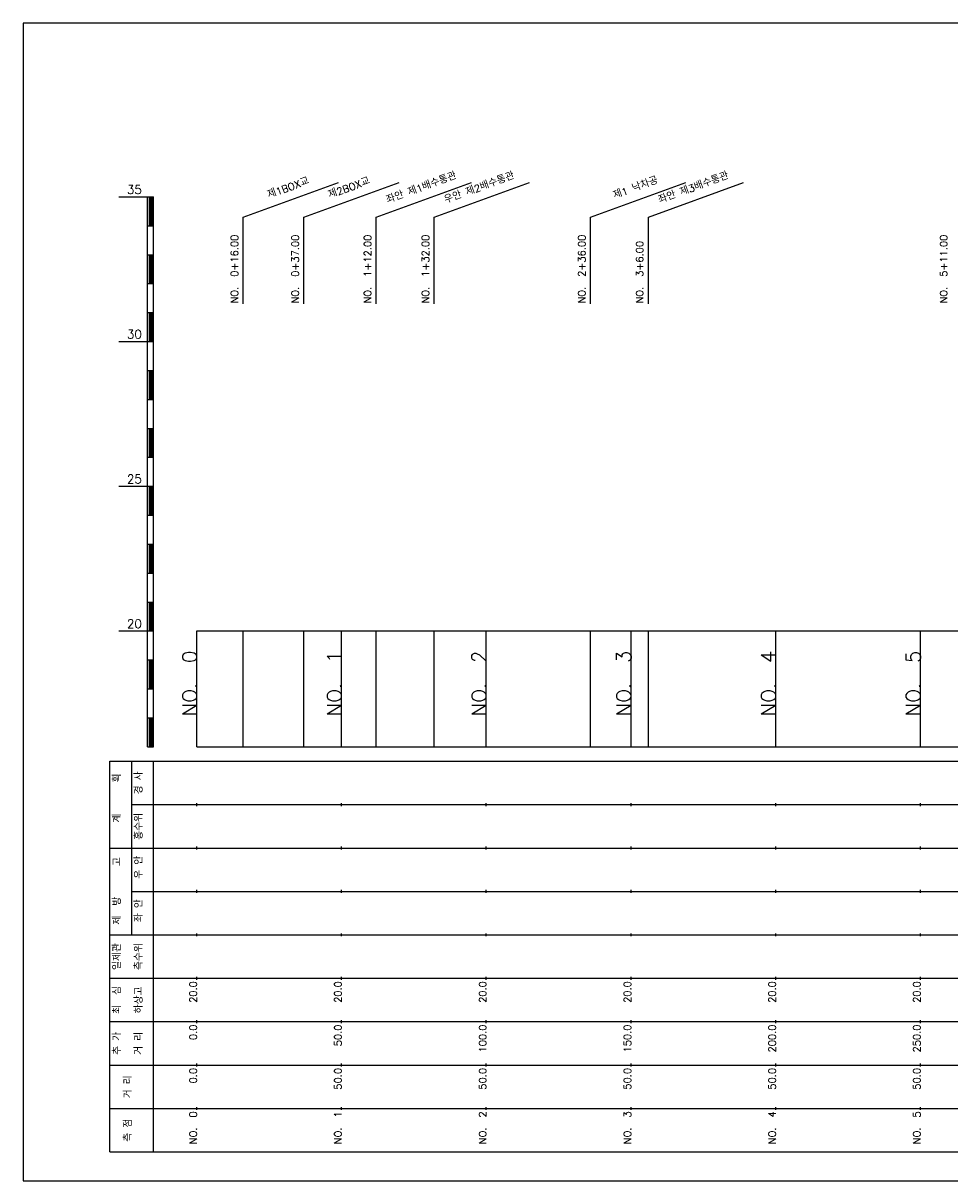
# Model space of a CAD drawing. Extents: x 50 to 685, y -2 to 1891.
# Tile 1 of 8: x 50 to 370, y 42 to 442. Entities that reach past the tile are written whole.
import ezdxf
from ezdxf.enums import TextEntityAlignment as Align

# ---------------------------------------------------------------- set-up
doc = ezdxf.new("R2010")
doc.units = 0
doc.header["$LTSCALE"] = 5
for name, color, linetype in [('BOX', 5, 'CONTINUOUS'), ('DT1', 3, 'CONTINUOUS'), ('LT1', 4, 'CONTINUOUS'), ('ST1', 7, 'CONTINUOUS')]:
    doc.layers.add(name, color=color, linetype=linetype)
doc.styles.add('GHS', font='ROMANS.shx', dxfattribs={"bigfont": 'GHS.shx'})

msp = doc.modelspace()

# ---------------------------------------------------------------- linework, layer by layer
at = {"layer": 'BOX'}
msp.add_lwpolyline([(50, 42), (650, 42), (650, 442), (50, 442), (50, 42)], dxfattribs=at)
at = {"layer": 'LT1', "linetype": 'CONTINUOUS'}
for p, q in [((126, 375), (158.89, 386.97)), ((147, 375), (179.89, 386.97)), ((172, 375), (204.89, 386.97)), ((192, 375), (224.89, 386.97)), ((246, 375), (278.89, 386.97)), ((266, 375), (298.89, 386.97)), ((126, 345), (126, 375)), ((147, 345), (147, 375)), ((172, 345), (172, 375)), ((192, 345), (192, 375)), ((246, 345), (246, 375)), ((266, 345), (266, 375))]:
    msp.add_line(p, q, dxfattribs=at)
at = {"layer": 'LT1'}
for p, q in [((83, 382), (93, 382)), ((93, 192), (93, 382)), ((93, 382), (95, 382)), ((93.5, 381.8), (93.5, 372.2)), ((94, 381.8), (94, 372.2)), ((94.5, 381.8), (94.5, 372.2)), ((95, 192), (95, 382)), ((93, 372), (95, 372)), ((93, 362), (95, 362)), ((93.5, 361.8), (93.5, 352.2)), ((94, 361.8), (94, 352.2)), ((94.5, 361.8), (94.5, 352.2)), ((93, 352), (95, 352)), ((93, 342), (95, 342)), ((93.5, 341.8), (93.5, 332.2)), ((94, 341.8), (94, 332.2)), ((94.5, 341.8), (94.5, 332.2)), ((83, 332), (93, 332)), ((93, 332), (95, 332)), ((93, 322), (95, 322)), ((93.5, 321.8), (93.5, 312.2)), ((94, 321.8), (94, 312.2)), ((94.5, 321.8), (94.5, 312.2)), ((93, 312), (95, 312)), ((93, 302), (95, 302)), ((93.5, 301.8), (93.5, 292.2)), ((94, 301.8), (94, 292.2)), ((94.5, 301.8), (94.5, 292.2)), ((93, 292), (95, 292)), ((83, 282), (93, 282)), ((93, 282), (95, 282)), ((93.5, 281.8), (93.5, 272.2)), ((94, 281.8), (94, 272.2)), ((94.5, 281.8), (94.5, 272.2)), ((93, 272), (95, 272)), ((93, 262), (95, 262)), ((93.5, 261.8), (93.5, 252.2)), ((94, 261.8), (94, 252.2)), ((94.5, 261.8), (94.5, 252.2)), ((93, 252), (95, 252)), ((93, 242), (95, 242)), ((93.5, 241.8), (93.5, 232.2)), ((94, 241.8), (94, 232.2)), ((94.5, 241.8), (94.5, 232.2)), ((83, 232), (93, 232)), ((93, 232), (95, 232)), ((110, 192), (110, 232)), ((126, 192), (126, 232)), ((147, 192), (147, 232)), ((160, 192), (160, 232)), ((172, 192), (172, 232)), ((192, 192), (192, 232)), ((210, 192), (210, 232)), ((246, 192), (246, 232)), ((260, 192), (260, 232)), ((266, 192), (266, 232)), ((310, 192), (310, 232)), ((360, 192), (360, 232)), ((110, 225.69), (110, 226.69)), ((160, 225.69), (160, 226.69)), ((210, 225.69), (210, 226.69)), ((260, 225.69), (260, 226.69)), ((310, 225.69), (310, 226.69)), ((360, 225.69), (360, 226.69)), ((93, 222), (95, 222)), ((93.5, 221.8), (93.5, 212.2)), ((94, 221.8), (94, 212.2)), ((94.5, 221.8), (94.5, 212.2)), ((93, 212), (95, 212)), ((93, 202), (95, 202)), ((93.5, 201.8), (93.5, 192.2)), ((94, 201.8), (94, 192.2)), ((94.5, 201.8), (94.5, 192.2)), ((93, 192), (95, 192)), ((110, 192), (610, 192)), ((110, 171.5), (110, 172.5)), ((160, 171.5), (160, 172.5)), ((210, 171.5), (210, 172.5)), ((260, 171.5), (260, 172.5)), ((310, 171.5), (310, 172.5)), ((360, 171.5), (360, 172.5)), ((110, 156.5), (110, 157.5)), ((160, 156.5), (160, 157.5)), ((210, 156.5), (210, 157.5)), ((260, 156.5), (260, 157.5)), ((310, 156.5), (310, 157.5)), ((360, 156.5), (360, 157.5)), ((110, 141.5), (110, 142.5)), ((160, 141.5), (160, 142.5)), ((210, 141.5), (210, 142.5)), ((260, 141.5), (260, 142.5)), ((310, 141.5), (310, 142.5)), ((360, 141.5), (360, 142.5)), ((110, 126.5), (110, 127.5)), ((160, 126.5), (160, 127.5)), ((210, 126.5), (210, 127.5)), ((260, 126.5), (260, 127.5)), ((310, 126.5), (310, 127.5)), ((360, 126.5), (360, 127.5)), ((110, 111.5), (110, 112.5)), ((160, 111.5), (160, 112.5)), ((210, 111.5), (210, 112.5)), ((260, 111.5), (260, 112.5)), ((310, 111.5), (310, 112.5)), ((360, 111.5), (360, 112.5)), ((110, 96.5), (110, 97.5)), ((160, 96.5), (160, 97.5)), ((210, 96.5), (210, 97.5)), ((260, 96.5), (260, 97.5)), ((310, 96.5), (310, 97.5)), ((360, 96.5), (360, 97.5)), ((110, 81.5), (110, 82.5)), ((160, 81.5), (160, 82.5)), ((210, 81.5), (210, 82.5)), ((260, 81.5), (260, 82.5)), ((310, 81.5), (310, 82.5)), ((360, 81.5), (360, 82.5)), ((110, 66.5), (110, 67.5)), ((160, 66.5), (160, 67.5)), ((210, 66.5), (210, 67.5)), ((260, 66.5), (260, 67.5)), ((310, 66.5), (310, 67.5)), ((360, 66.5), (360, 67.5))]:
    msp.add_line(p, q, dxfattribs=at)
msp.add_lwpolyline([(110, 232), (160, 232), (210, 232), (260, 232), (310, 232), (360, 232), (410, 232), (460, 232), (510, 232), (560, 232), (610, 232)], dxfattribs=at)
at = {"layer": 'ST1'}
for p, q in [((80, 52), (80, 187)), ((80, 187), (623, 187)), ((87.5, 157), (87.5, 187)), ((95, 52), (95, 187)), ((87.5, 172), (623, 172)), ((80, 157), (623, 157)), ((87.5, 127), (87.5, 157)), ((87.5, 142), (623, 142)), ((80, 127), (623, 127)), ((80, 112), (623, 112)), ((80, 97), (623, 97)), ((80, 82), (623, 82)), ((80, 67), (623, 67)), ((80, 52), (623, 52))]:
    msp.add_line(p, q, dxfattribs=at)

# ---------------------------------------------------------------- texts
at = {"layer": 'DT1', "linetype": 'CONTINUOUS', "style": 'GHS'}
for s, rotation, p in [('제1BOX교', 20, (142, 383.99)), ('제2BOX교', 20, (163, 383.99)), ('좌안 제1배수통관', 20, (188, 383.99)), ('우안 제2배수통관', 20, (208, 383.99)), ('제1 낙차공', 20, (262, 383.99)), ('좌안 제3배수통관', 20, (282, 383.99)), ('  획', 90, (83.75, 179.5)), ('경 사', 90, (91.25, 179.5)), ('홍수위', 90, (91.25, 164.5)), ('   계', 90, (83.75, 164.5)), ('   고', 90, (83.75, 149.5)), (' 우 안', 90, (91.25, 149.5)), (' 제  방', 90, (83.75, 134.5)), (' 좌 안', 90, (91.25, 134.5)), ('일제관', 90, (83.75, 119.5)), ('측수위', 90, (91.25, 119.5)), ('하상고', 90, (91.25, 104.5)), ('최  심', 90, (83.75, 104.5)), ('추 가', 90, (83.75, 89.5)), ('거 리', 90, (91.25, 89.5)), ('거 리', 90, (87.5, 74.5)), ('측 점', 90, (87.5, 59.5))]:
    msp.add_text(s, height=2.5, rotation=rotation, dxfattribs=at).set_placement(p, align=Align.CENTER)
at = {"layer": 'DT1', "style": 'GHS'}
for s, p in [('35', (91, 383)), ('30', (91, 333)), ('25', (91, 283)), ('20', (91, 233))]:
    msp.add_text(s, height=3, dxfattribs=at).set_placement(p, align=Align.RIGHT)
at = {"layer": 'DT1', "linetype": 'CONTINUOUS', "style": 'GHS'}
for s, p in [('NO.  0+16.00 ', (124.25, 345.12)), ('NO.  0+37.00 ', (145.25, 345.12)), ('NO.  1+12.00', (170.25, 345.12)), ('NO.  1+32.00', (190.25, 345.12)), ('NO.  2+36.00', (244.25, 345.12)), ('NO.  5+11.00', (369.25, 345.12)), ('NO.  3+6.00', (264.25, 345.12))]:
    msp.add_text(s, height=2.5, rotation=90, dxfattribs=at).set_placement(p)
at = {"layer": 'DT1', "style": 'GHS'}
for s, height, p in [('NO.  0', 5, (110, 225.19)), ('NO.  1', 5, (160, 225.19)), ('NO.  2', 5, (210, 225.19)), ('NO.  3', 5, (260, 225.19)), ('NO.  4', 5, (310, 225.19)), ('NO.  5', 5, (360, 225.19)), (' 20.0', 2.5, (110, 111)), (' 20.0', 2.5, (160, 111)), (' 20.0', 2.5, (210, 111)), (' 20.0', 2.5, (260, 111)), (' 20.0', 2.5, (310, 111)), (' 20.0', 2.5, (360, 111)), ('     0.0', 2.5, (110, 96)), ('    50.0', 2.5, (160, 96)), ('   100.0', 2.5, (210, 96)), ('   150.0', 2.5, (260, 96)), ('   200.0', 2.5, (310, 96)), ('   250.0', 2.5, (360, 96)), ('   0.0', 2.5, (110, 81)), ('  50.0', 2.5, (160, 81)), ('  50.0', 2.5, (210, 81)), ('  50.0', 2.5, (260, 81)), ('  50.0', 2.5, (310, 81)), ('  50.0', 2.5, (360, 81)), ('NO.  0', 2.5, (110, 66)), ('NO.  1', 2.5, (160, 66)), ('NO.  2', 2.5, (210, 66)), ('NO.  3', 2.5, (260, 66)), ('NO.  4', 2.5, (310, 66)), ('NO.  5', 2.5, (360, 66))]:
    msp.add_text(s, height=height, rotation=90, dxfattribs=at).set_placement(p, align=Align.RIGHT)

doc.saveas('drawing.dxf')
